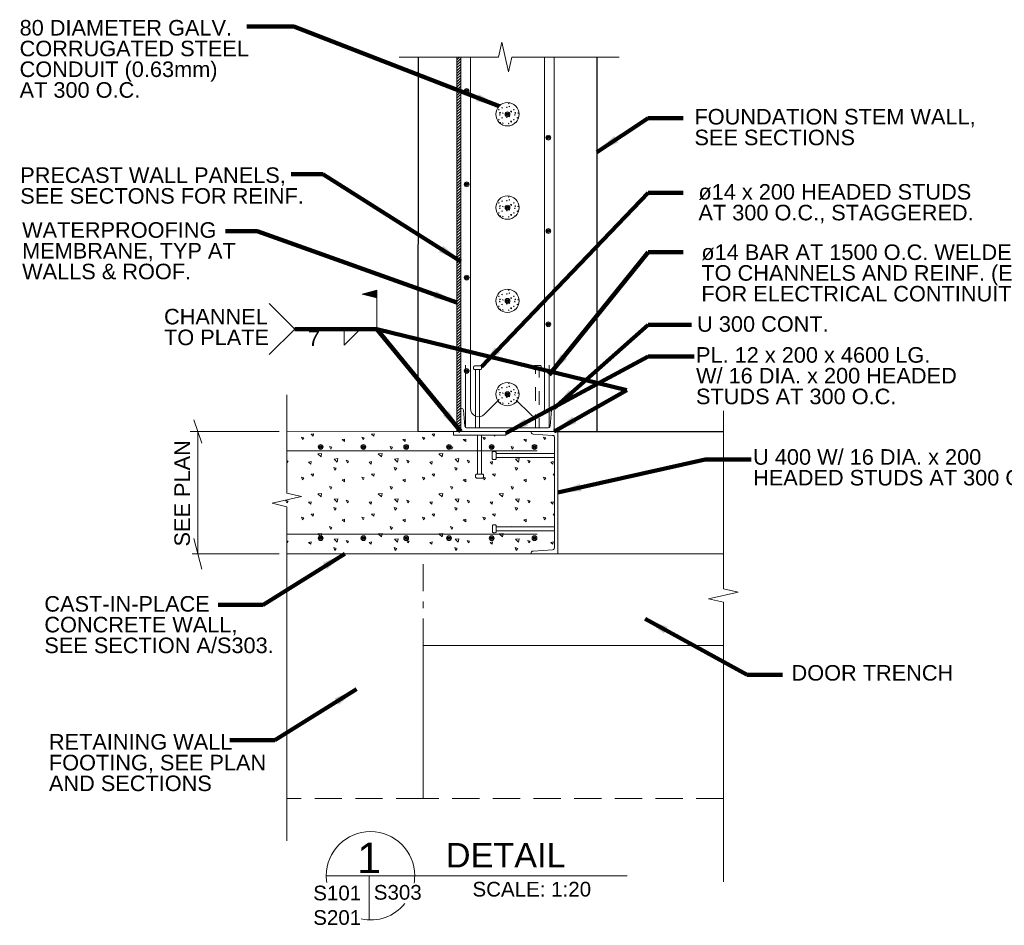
# Model space of a CAD drawing. Header units: inches. Extents: x 190401 to 201534, y 382357 to 388963.
# Tile 1 of 5: x 191007 to 194224, y 382357 to 385315. Entities that reach past the tile are written whole.
import ezdxf

# ---------------------------------------------------------------- set-up
doc = ezdxf.new("R2010")
doc.units = ezdxf.units.IN
doc.header["$MEASUREMENT"] = 0
for name, pattern in [('DGN2', [88.5616, 44.2808, -44.2808]), ('DGN3', [132.8424, 88.5616, -44.2808]), ('DGN7', [177.1232, 88.5616, -33.2106, 22.1404, -33.2106])]:
    doc.linetypes.add(name, pattern=pattern)
for name, color, linetype, lineweight in [('G-ANN-TTLB', 7, 'Continuous', 0), ('G-ANNO-DIM', 1, 'Continuous', 0), ('G-ANNO-PATT', 9, 'Continuous', 0), ('G-ANNO-TEXT', 7, 'Continuous', 0), ('Level 1', 7, 'Continuous', 0), ('S-REIN-RBAR', 5, 'Continuous', 13), ('S-WALL-LOAD', 3, 'Continuous', 13)]:
    doc.layers.add(name, color=color, linetype=linetype, lineweight=lineweight)
for name, color, linetype, lineweight, true_color in [('S-FNDN-FTNG', 7, 'Continuous', 13, 0x5a4800), ('S-FNDN-PEDS', 7, 'Continuous', 30, 0x5a4800), ('S-FSTN-MISC', 7, 'Continuous', 13, 0xe10000)]:
    doc.layers.add(name, color=color, linetype=linetype, lineweight=lineweight, true_color=true_color)
doc.styles.add("3 4 1'-0", font='arial.ttf', dxfattribs={"height": 50.8})
doc.styles.get("Standard").update_dxf_attribs({"font": 'ARCHSTYL.shx', "width": 0.75, "height": 50.8})
doc.styles.add('SUBTITLE 4.7625', font='romans.shx', dxfattribs={"width": 0.8, "height": 4762.5})
doc.styles.add('TITLE20', font='simplex.shx', dxfattribs={"height": 127000})
doc.dimstyles.new('1 20', dxfattribs={"dimtxt": 50.8, "dimasz": 76.2, "dimexe": 25.4, "dimexo": 25.4, "dimgap": 25.4, "dimtad": 1, "dimdec": 0, "dimzin": 11, "dimdsep": 46, "dimtxsty": "3 4 1'-0", "dimblk1": 'OBLIQUE', "dimblk2": 'OBLIQUE', "dimsah": 1, "dimcen": 0, "dimadec": 4, "dimazin": 3, "dimtfac": 1, "dimtdec": 0, "dimtix": 1, "dimtofl": 0, "dimtmove": 0, "dimatfit": 3, "dimfxl": 1, "dimtolj": 1, "dimtzin": 0, "dimarcsym": 0})

# ---------------------------------------------------------------- blocks, each defined once
blk = doc.blocks.new('REINFDOT1')
for radius in [0.0794, 0.0476, 0.0159]:
    blk.add_circle((0, 0), radius)
blk = doc.blocks.new('REINF. DOT28')
at = {"layer": 'S-REIN-RBAR', "extrusion": (0, 0, -1), "xscale": 100, "yscale": 100, "zscale": -100, "rotation": 270}
blk.add_blockref('REINFDOT1', (-927.9, -624.6), dxfattribs=at)
blk = doc.blocks.new('REINF. DOT29')
at = {"layer": 'S-REIN-RBAR', "xscale": 100, "yscale": 100, "zscale": 100, "rotation": 270}
blk.add_blockref('REINFDOT1', (-927.9, -624.6), dxfattribs=at)
blk = doc.blocks.new('REINF. DOT30')
at = {"layer": 'S-REIN-RBAR', "extrusion": (0, 0, -1), "xscale": 100, "yscale": 100, "zscale": -100, "rotation": 270}
blk.add_blockref('REINFDOT1', (-927.9, -624.6), dxfattribs=at)
blk = doc.blocks.new('_Oblique')
at = {"color": 0, "linetype": 'ByBlock', "lineweight": -2}
blk.add_line((-0.5, -0.5), (0.5, 0.5), dxfattribs=at)
blk = doc.blocks.new('REINF. DOT31')
at = {"layer": 'S-REIN-RBAR', "extrusion": (0, 0, -1), "xscale": 100, "yscale": 100, "zscale": -100, "rotation": 270}
blk.add_blockref('REINFDOT1', (-927.9, -624.6), dxfattribs=at)
blk = doc.blocks.new('REINF. DOT32')
at = {"layer": 'S-REIN-RBAR', "xscale": 100, "yscale": 100, "zscale": 100, "rotation": 270}
blk.add_blockref('REINFDOT1', (-927.9, -624.6), dxfattribs=at)
blk = doc.blocks.new('field')
at = {"layer": 'Level 1'}
for p, q in [((-47.6, 114.3), (0, 127)), ((-47.6, 114.3), (0, 101.5)), ((0, 0), (0, 127))]:
    blk.add_line(p, q, dxfattribs=at)
at = {"layer": 'Level 1', "flags": 128}
for points in [[(-1, 125.7), (-43.6, 114.3), (-1, 102.8), (-1, 125.7)], [(-2, 124.4), (-39.7, 114.3), (-2, 104.2), (-2, 124.4)], [(-3, 123), (-35.8, 114.3), (-3, 105.5), (-3, 123)], [(-4.1, 121.7), (-31.9, 114.3), (-4.1, 106.8), (-4.1, 121.7)], [(-5.1, 120.4), (-27.9, 114.3), (-5.1, 108.1), (-5.1, 120.4)], [(-6.1, 119.1), (-24, 114.3), (-6.1, 109.5), (-6.1, 119.1)], [(-7.1, 110.8), (-7.1, 117.7), (-20.1, 114.3), (-7.1, 110.8)], [(-8.1, 112.1), (-8.1, 116.4), (-16.2, 114.3), (-8.1, 112.1)], [(-9.1, 113.4), (-9.1, 115.1), (-12.2, 114.3), (-9.1, 113.4)]]:
    blk.add_lwpolyline(points, dxfattribs=at)
blk = doc.blocks.new('REINF. DOT47')
at = {"layer": 'S-REIN-RBAR', "extrusion": (0, 0, -1), "xscale": 100, "yscale": 100, "zscale": -100, "rotation": 270}
blk.add_blockref('REINFDOT1', (-927.9, -624.6), dxfattribs=at)
blk = doc.blocks.new('REINF. DOT48')
at = {"layer": 'S-REIN-RBAR', "xscale": 100, "yscale": 100, "zscale": 100, "rotation": 270}
blk.add_blockref('REINFDOT1', (-927.9, -624.6), dxfattribs=at)
blk = doc.blocks.new('REINF. DOT49')
at = {"layer": 'S-REIN-RBAR', "extrusion": (0, 0, -1), "xscale": 100, "yscale": 100, "zscale": -100, "rotation": 180}
blk.add_blockref('REINFDOT1', (-624.6, 927.9), dxfattribs=at)
blk = doc.blocks.new('REINF. DOT50')
at = {"layer": 'S-REIN-RBAR', "extrusion": (0, 0, -1), "xscale": 100, "yscale": 100, "zscale": -100, "rotation": 180}
blk.add_blockref('REINFDOT1', (-624.6, 927.9), dxfattribs=at)
blk = doc.blocks.new('REINF. DOT51')
at = {"layer": 'S-REIN-RBAR', "extrusion": (0, 0, -1), "xscale": 100, "yscale": 100, "zscale": -100, "rotation": 180}
blk.add_blockref('REINFDOT1', (-624.6, 927.9), dxfattribs=at)
blk = doc.blocks.new('REINF. DOT52')
at = {"layer": 'S-REIN-RBAR', "extrusion": (0, 0, -1), "xscale": 100, "yscale": 100, "zscale": -100, "rotation": 180}
blk.add_blockref('REINFDOT1', (-624.6, 927.9), dxfattribs=at)
blk = doc.blocks.new('REINF. DOT53')
at = {"layer": 'S-REIN-RBAR', "extrusion": (0, 0, -1), "xscale": 100, "yscale": 100, "zscale": -100, "rotation": 180}
blk.add_blockref('REINFDOT1', (-624.6, 927.9), dxfattribs=at)
blk = doc.blocks.new('REINF. DOT54')
at = {"layer": 'S-REIN-RBAR', "extrusion": (0, 0, -1), "xscale": 100, "yscale": 100, "zscale": -100, "rotation": 180}
blk.add_blockref('REINFDOT1', (-624.6, 927.9), dxfattribs=at)
blk = doc.blocks.new('REINF. DOT55')
at = {"layer": 'S-REIN-RBAR', "extrusion": (0, 0, -1), "xscale": 100, "yscale": 100, "zscale": -100, "rotation": 180}
blk.add_blockref('REINFDOT1', (-624.6, 927.9), dxfattribs=at)
blk = doc.blocks.new('REINF. DOT56')
at = {"layer": 'S-REIN-RBAR', "extrusion": (0, 0, -1), "xscale": 100, "yscale": 100, "zscale": -100, "rotation": 180}
blk.add_blockref('REINFDOT1', (-624.6, 927.9), dxfattribs=at)
blk = doc.blocks.new('REINF. DOT57')
at = {"layer": 'S-REIN-RBAR', "extrusion": (0, 0, -1), "xscale": 100, "yscale": 100, "zscale": -100, "rotation": 180}
blk.add_blockref('REINFDOT1', (-624.6, 927.9), dxfattribs=at)
blk = doc.blocks.new('REINF. DOT58')
at = {"layer": 'S-REIN-RBAR', "extrusion": (0, 0, -1), "xscale": 100, "yscale": 100, "zscale": -100, "rotation": 180}
blk.add_blockref('REINFDOT1', (-624.6, 927.9), dxfattribs=at)
blk = doc.blocks.new('REINF. DOT59')
at = {"layer": 'S-REIN-RBAR', "extrusion": (0, 0, -1), "xscale": 100, "yscale": 100, "zscale": -100, "rotation": 180}
blk.add_blockref('REINFDOT1', (-624.6, 927.9), dxfattribs=at)
blk = doc.blocks.new('REINF. DOT99')
at = {"layer": 'S-REIN-RBAR', "xscale": 100, "yscale": 100, "zscale": 100}
blk.add_blockref('REINFDOT1', (624.6, -927.9), dxfattribs=at)
blk = doc.blocks.new('REINF. DOT100')
at = {"layer": 'S-REIN-RBAR', "xscale": 100, "yscale": 100, "zscale": 100}
blk.add_blockref('REINFDOT1', (624.6, -927.9), dxfattribs=at)
blk = doc.blocks.new('REINF. DOT101')
at = {"layer": 'S-REIN-RBAR', "xscale": 100, "yscale": 100, "zscale": 100}
blk.add_blockref('REINFDOT1', (624.6, -927.9), dxfattribs=at)
blk = doc.blocks.new('REINF. DOT102')
at = {"layer": 'S-REIN-RBAR', "xscale": 100, "yscale": 100, "zscale": 100}
blk.add_blockref('REINFDOT1', (624.6, -927.9), dxfattribs=at)
blk = doc.blocks.new('REINF. DOT103')
at = {"layer": 'S-REIN-RBAR', "extrusion": (0, 0, -1), "xscale": 100, "yscale": 100, "zscale": -100, "rotation": 180}
blk.add_blockref('REINFDOT1', (-624.6, 927.9), dxfattribs=at)
blk = doc.blocks.new('AnonymousCell6')
at = {"layer": 'G-ANNO-TEXT'}
for p, q in [((-101.6, 9.5, 0), (-101.6, -9.5, 0)), ((-92.1, 12.7, 0), (-98.4, 12.7, 0)), ((-88.9, 9.5, 0), (-88.9, -9.5, 0)), ((101.6, 6.3, 0), (-88.9, 6.3, 0)), ((-92.1, -12.7, 0), (-98.4, -12.7, 0))]:
    blk.add_line(p, q, dxfattribs=at)
at = {"layer": 'G-ANNO-TEXT', "extrusion": (0, 0, -1), "elevation": 0, "flags": 128}
blk.add_lwpolyline([(-101.6, 6.3), (-101.6, -6.4), (88.9, -6.4)], dxfattribs=at)
at = {"layer": 'G-ANNO-TEXT', "extrusion": (0, 0, -1)}
for centre, start, end in [((98.4, 9.5, 0), 0, 90), ((92.1, 9.5, 0), 90, 180), ((98.4, -9.5, 0), 270, 0), ((92.1, -9.5, 0), 180, 270)]:
    blk.add_arc(centre, 3.17, start, end, dxfattribs=at)
blk = doc.blocks.new('AnonymousCell7')
at = {"layer": 'G-ANNO-TEXT', "linetype": 'DGN2'}
for p, q in [((-101.9, -9.5, 0), (-101.9, 9.5, 0)), ((-92.4, 12.7, 0), (-98.7, 12.7, 0)), ((-89.2, -9.5, 0), (-89.2, 9.5, 0)), ((-92.4, -12.7, 0), (-98.7, -12.7, 0)), ((101.9, -6.4, 0), (-89.2, -6.4, 0))]:
    blk.add_line(p, q, dxfattribs=at)
at = {"layer": 'G-ANNO-TEXT', "linetype": 'DGN2', "elevation": 0, "flags": 128}
blk.add_lwpolyline([(101.9, -6.4), (101.9, 6.3), (-89.2, 6.3)], dxfattribs=at)
at = {"layer": 'G-ANNO-TEXT', "linetype": 'DGN2'}
for centre, start, end in [((-98.7, 9.5, 0), 90, 180), ((-92.4, 9.5, 0), 0, 90), ((-98.7, -9.5, 0), 180, 270), ((-92.4, -9.5, 0), 270, 0)]:
    blk.add_arc(centre, 3.17, start, end, dxfattribs=at)
blk = doc.blocks.new('AnonymousCell8')
at = {"layer": 'S-FSTN-MISC'}
for p, q in [((-6.4, 69.9, 0), (-6.4, -57.1, 0)), ((-12.7, -60.3, 0), (-12.7, -66.7, 0)), ((-9.5, -57.1, 0), (9.5, -57.1, 0)), ((12.7, -60.3, 0), (12.7, -66.7, 0)), ((-9.5, -69.8, 0), (9.5, -69.8, 0))]:
    blk.add_line(p, q, dxfattribs=at)
at = {"layer": 'S-FSTN-MISC', "extrusion": (0, 0, -1), "elevation": 0, "flags": 128}
blk.add_lwpolyline([(6.3, 69.9), (-6.4, 69.9), (-6.4, -57.1)], dxfattribs=at)
at = {"layer": 'S-FSTN-MISC', "extrusion": (0, 0, -1)}
for centre, start, end in [((9.5, -60.3, 0), 0, 90), ((-9.5, -60.3, 0), 90, 180), ((9.5, -66.7, 0), 270, 0), ((-9.5, -66.7, 0), 180, 270)]:
    blk.add_arc(centre, 3.17, start, end, dxfattribs=at)

msp = doc.modelspace()

# ---------------------------------------------------------------- hatches: boundary and pattern name
at = {"layer": 'G-ANNO-PATT'}
h = msp.add_hatch(dxfattribs=at)
h.set_pattern_fill('DGN_CONCRETE2', color=256, scale=0.25, style=0, pattern_type=2)
h.set_pattern_definition([(136.6033, (192656.3063, 385030.3587), (-98.8435, 98.13375), [2.3806, -473.7345]), (139.6026, (192654.3294, 385007.6244), (-197.687, 163.55625), [2.2713, -451.992]), (140.397, (192632.584, 385025.943), (-49.42175, 32.71125), [2.5658, -254.0094]), (82.824, (192654.3294, 385007.6244), (49.42175, 359.82375), [1.9782, -393.6558]), (82.824, (192656.3063, 385030.3587), (49.42175, 359.82375), [1.9782, -393.6558]), (90, (192632.584, 385025.943), (-49.422, 3e-15), [1.963, -30.749]), (193.9394, (192654.5765, 385009.587), (-148.26525, -32.71125), [2.037, -405.3338]), (189.3956, (192656.553, 385032.321), (-148.26525, -32.71125), [2.004, -198.3713]), (189.396, (192632.584, 385027.905), (-148.26525, -32.71125), [2.004, -198.3713]), (137.9318, (192662.731, 385013.5124), (-148.26525, 130.845), [3.6616, -728.663]), (135.206, (192626.406, 385009.26), (-49.4218, 65.4225), [3.482, -135.803]), (185.8143, (192663.2253, 385016.293), (-296.5305, -32.71125), [3.229, -642.576]), (186.295, (192626.9003, 385012.0404), (-247.10875, -32.71125), [2.9833, -295.346]), (79.921, (192662.731, 385013.5124), (49.42175, 261.69), [2.824, -561.9835]), (79.921, (192626.406, 385009.26), (49.42175, 261.69), [2.824, -561.9835]), (113.3485, (192670.6386, 385019.7276), (-49.42175, 130.845), [2.494, -246.908]), (114.9326, (192647.6575, 385027.5783), (-49.42175, 98.13375), [2.3448, -466.6057]), (114.9326, (192634.8078, 385008.6057), (-49.42175, 98.13375), [2.3448, -466.6057]), (107.9395, (192624.4292, 385035.2654), (-98.8435, 294.40125), [2.4068, -478.9534]), (58.854, (192670.639, 385019.7276), (49.42175, 65.4225), [1.911, -189.193]), (56.119, (192634.808, 385008.6057), (148.26525, 228.97875), [1.773, -352.8426]), (56.119, (192647.6575, 385027.5783), (148.26525, 228.97875), [1.773, -352.8426]), (52.932, (192624.43, 385035.265), (49.4218, 32.7112), [2.05, -79.942]), (161.689, (192635.796, 385010.078), (-49.4217, 6e-08), [2.082, -102.033]), (161.689, (192671.627, 385021.363), (-49.4217, 6e-08), [2.082, -102.033]), (161.689, (192648.646, 385029.05), (-49.4218, 32.7113), [2.082, -102.033]), (161.689, (192625.665, 385036.901), (-49.4217, 6e-08), [2.082, -102.033])])
edge = h.paths.add_edge_path()
edge.add_arc((192600.4, 385006.3), 38.1, 0, 180)
edge.add_arc((192600.4, 385006.3), 38.1, 180, 360)
h = msp.add_hatch(dxfattribs=at)
h.set_pattern_fill('DGN_CONCRETE2', color=256, scale=0.25, style=0, pattern_type=2)
h.set_pattern_definition([(136.6033, (192656.3063, 384725.5587), (-98.8435, 98.13375), [2.3806, -473.7345]), (139.6026, (192654.3294, 384702.8244), (-197.687, 163.55625), [2.2713, -451.992]), (140.397, (192632.584, 384721.143), (-49.42175, 32.71125), [2.5658, -254.0094]), (82.824, (192654.3294, 384702.8244), (49.42175, 359.82375), [1.9782, -393.6558]), (82.824, (192656.3063, 384725.5587), (49.42175, 359.82375), [1.9782, -393.6558]), (90, (192632.584, 384721.143), (-49.422, 3e-15), [1.963, -30.749]), (193.9394, (192654.5765, 384704.787), (-148.26525, -32.71125), [2.037, -405.3338]), (189.3956, (192656.553, 384727.521), (-148.26525, -32.71125), [2.004, -198.3713]), (189.396, (192632.584, 384723.105), (-148.26525, -32.71125), [2.004, -198.3713]), (137.9318, (192662.731, 384708.7124), (-148.26525, 130.845), [3.6616, -728.663]), (135.206, (192626.406, 384704.46), (-49.4218, 65.4225), [3.482, -135.803]), (185.8143, (192663.2253, 384711.493), (-296.5305, -32.71125), [3.229, -642.576]), (186.295, (192626.9003, 384707.2404), (-247.10875, -32.71125), [2.9833, -295.346]), (79.921, (192662.731, 384708.7124), (49.42175, 261.69), [2.824, -561.9835]), (79.921, (192626.406, 384704.46), (49.42175, 261.69), [2.824, -561.9835]), (113.3485, (192670.6386, 384714.9276), (-49.42175, 130.845), [2.494, -246.908]), (114.9326, (192647.6575, 384722.7783), (-49.42175, 98.13375), [2.3448, -466.6057]), (114.9326, (192634.8078, 384703.8057), (-49.42175, 98.13375), [2.3448, -466.6057]), (107.9395, (192624.4292, 384730.4654), (-98.8435, 294.40125), [2.4068, -478.9534]), (58.854, (192670.639, 384714.9276), (49.42175, 65.4225), [1.911, -189.193]), (56.119, (192634.808, 384703.8057), (148.26525, 228.97875), [1.773, -352.8426]), (56.119, (192647.6575, 384722.7783), (148.26525, 228.97875), [1.773, -352.8426]), (52.932, (192624.43, 384730.465), (49.4218, 32.7112), [2.05, -79.942]), (161.689, (192635.796, 384705.278), (-49.4217, 6e-08), [2.082, -102.033]), (161.689, (192671.627, 384716.563), (-49.4217, 6e-08), [2.082, -102.033]), (161.689, (192648.646, 384724.25), (-49.4218, 32.7113), [2.082, -102.033]), (161.689, (192625.665, 384732.101), (-49.4217, 6e-08), [2.082, -102.033])])
edge = h.paths.add_edge_path()
edge.add_arc((192600.4, 384701.5), 38.1, 0, 180)
edge.add_arc((192600.4, 384701.5), 38.1, 180, 360)
h = msp.add_hatch(dxfattribs=at)
h.set_pattern_fill('DGN_CONCRETE2', color=256, scale=0.25, style=0, pattern_type=2)
h.set_pattern_definition([(136.6033, (192656.3063, 384420.7587), (-98.8435, 98.13375), [2.3806, -473.7345]), (139.6026, (192654.3294, 384398.0244), (-197.687, 163.55625), [2.2713, -451.992]), (140.397, (192632.584, 384416.343), (-49.42175, 32.71125), [2.5658, -254.0094]), (82.824, (192654.3294, 384398.0244), (49.42175, 359.82375), [1.9782, -393.6558]), (82.824, (192656.3063, 384420.7587), (49.42175, 359.82375), [1.9782, -393.6558]), (90, (192632.584, 384416.343), (-49.422, 3e-15), [1.963, -30.749]), (193.9394, (192654.5765, 384399.987), (-148.26525, -32.71125), [2.037, -405.3338]), (189.3956, (192656.553, 384422.721), (-148.26525, -32.71125), [2.004, -198.3713]), (189.396, (192632.584, 384418.305), (-148.26525, -32.71125), [2.004, -198.3713]), (137.9318, (192662.731, 384403.9124), (-148.26525, 130.845), [3.6616, -728.663]), (135.206, (192626.406, 384399.66), (-49.4218, 65.4225), [3.482, -135.803]), (185.8143, (192663.2253, 384406.693), (-296.5305, -32.71125), [3.229, -642.576]), (186.295, (192626.9003, 384402.4404), (-247.10875, -32.71125), [2.9833, -295.346]), (79.921, (192662.731, 384403.9124), (49.42175, 261.69), [2.824, -561.9835]), (79.921, (192626.406, 384399.66), (49.42175, 261.69), [2.824, -561.9835]), (113.3485, (192670.6386, 384410.1276), (-49.42175, 130.845), [2.494, -246.908]), (114.9326, (192647.6575, 384417.9783), (-49.42175, 98.13375), [2.3448, -466.6057]), (114.9326, (192634.8078, 384399.0057), (-49.42175, 98.13375), [2.3448, -466.6057]), (107.9395, (192624.4292, 384425.6654), (-98.8435, 294.40125), [2.4068, -478.9534]), (58.854, (192670.639, 384410.1276), (49.42175, 65.4225), [1.911, -189.193]), (56.119, (192634.808, 384399.0057), (148.26525, 228.97875), [1.773, -352.8426]), (56.119, (192647.6575, 384417.9783), (148.26525, 228.97875), [1.773, -352.8426]), (52.932, (192624.43, 384425.665), (49.4218, 32.7112), [2.05, -79.942]), (161.689, (192635.796, 384400.478), (-49.4217, 6e-08), [2.082, -102.033]), (161.689, (192671.627, 384411.763), (-49.4217, 6e-08), [2.082, -102.033]), (161.689, (192648.646, 384419.45), (-49.4218, 32.7113), [2.082, -102.033]), (161.689, (192625.665, 384427.301), (-49.4217, 6e-08), [2.082, -102.033])])
edge = h.paths.add_edge_path()
edge.add_arc((192600.4, 384396.7), 38.1, 0, 180)
edge.add_arc((192600.4, 384396.7), 38.1, 180, 360)
h = msp.add_hatch(dxfattribs=at)
h.set_pattern_fill('DGN_CONCRETE2', color=256, scale=0.25, style=0, pattern_type=2)
h.set_pattern_definition([(136.6033, (192656.3063, 384115.9587), (-98.8435, 98.13375), [2.3806, -473.7345]), (139.6026, (192654.3294, 384093.2244), (-197.687, 163.55625), [2.2713, -451.992]), (140.397, (192632.584, 384111.543), (-49.42175, 32.71125), [2.5658, -254.0094]), (82.824, (192654.3294, 384093.2244), (49.42175, 359.82375), [1.9782, -393.6558]), (82.824, (192656.3063, 384115.9587), (49.42175, 359.82375), [1.9782, -393.6558]), (90, (192632.584, 384111.543), (-49.422, 3e-15), [1.963, -30.749]), (193.9394, (192654.5765, 384095.187), (-148.26525, -32.71125), [2.037, -405.3338]), (189.3956, (192656.553, 384117.921), (-148.26525, -32.71125), [2.004, -198.3713]), (189.396, (192632.584, 384113.505), (-148.26525, -32.71125), [2.004, -198.3713]), (137.9318, (192662.731, 384099.1124), (-148.26525, 130.845), [3.6616, -728.663]), (135.206, (192626.406, 384094.86), (-49.4218, 65.4225), [3.482, -135.803]), (185.8143, (192663.2253, 384101.893), (-296.5305, -32.71125), [3.229, -642.576]), (186.295, (192626.9003, 384097.6404), (-247.10875, -32.71125), [2.9833, -295.346]), (79.921, (192662.731, 384099.1124), (49.42175, 261.69), [2.824, -561.9835]), (79.921, (192626.406, 384094.86), (49.42175, 261.69), [2.824, -561.9835]), (113.3485, (192670.6386, 384105.3276), (-49.42175, 130.845), [2.494, -246.908]), (114.9326, (192647.6575, 384113.1783), (-49.42175, 98.13375), [2.3448, -466.6057]), (114.9326, (192634.8078, 384094.2057), (-49.42175, 98.13375), [2.3448, -466.6057]), (107.9395, (192624.4292, 384120.8654), (-98.8435, 294.40125), [2.4068, -478.9534]), (58.854, (192670.639, 384105.3276), (49.42175, 65.4225), [1.911, -189.193]), (56.119, (192634.808, 384094.2057), (148.26525, 228.97875), [1.773, -352.8426]), (56.119, (192647.6575, 384113.1783), (148.26525, 228.97875), [1.773, -352.8426]), (52.932, (192624.43, 384120.865), (49.4218, 32.7112), [2.05, -79.942]), (161.689, (192635.796, 384095.678), (-49.4217, 6e-08), [2.082, -102.033]), (161.689, (192671.627, 384106.963), (-49.4217, 6e-08), [2.082, -102.033]), (161.689, (192648.646, 384114.65), (-49.4218, 32.7113), [2.082, -102.033]), (161.689, (192625.665, 384122.501), (-49.4217, 6e-08), [2.082, -102.033])])
edge = h.paths.add_edge_path()
edge.add_arc((192600.4, 384091.9), 38.1, 0, 180)
edge.add_arc((192600.4, 384091.9), 38.1, 180, 360)
h = msp.add_hatch(dxfattribs=at)
h.set_pattern_fill('DGN_CONCRETE4', color=256, style=0, pattern_type=2)
h.set_pattern_definition([(136.603, (192360.701, 383823.382), (-988.42, 915.915), [9.522, -1894.923]), (139.6022, (192352.793, 383732.444), (-790.736, 654.225), [9.085, -1807.952]), (140.397, (192265.813, 383805.718), (-197.684, 130.845), [10.263, -1016.028]), (82.824, (192352.793, 383732.444), (197.684, 1439.295), [7.913, -1574.623]), (82.824, (192360.701, 383823.382), (197.684, 1439.295), [7.913, -1574.623]), (90, (192265.81, 383805.72), (-197.684, 1e-14), [7.85, -122.994]), (193.9396, (192353.782, 383740.295), (-593.052, -130.845), [8.147, -1621.312]), (189.396, (192361.69, 383831.232), (-197.684, 1e-06), [8.015, -793.474]), (189.396, (192265.813, 383813.57), (-197.684, 1e-06), [8.015, -793.474]), (137.9313, (192386.4, 383755.997), (-593.052, 523.38), [14.6464, -2914.628]), (135.206, (192241.1, 383738.987), (-197.684, 261.69), [13.928, -543.207]), (185.8143, (192388.377, 383767.118), (-1186.104, -130.845), [12.916, -2570.2656]), (186.295, (192243.079, 383750.109), (-988.42, -130.845), [11.933, -1181.366]), (79.9213, (192386.4, 383755.997), (197.684, 1046.76), [11.296, -2247.933]), (79.9213, (192241.102, 383738.987), (197.684, 1046.76), [11.296, -2247.933]), (113.348, (192418.03, 383780.857), (-197.684, 392.535), [9.976, -987.629]), (114.9323, (192326.106, 383812.26), (-197.684, 392.535), [9.379, -1866.418]), (114.9323, (192274.708, 383736.37), (-197.684, 392.535), [9.379, -1866.418]), (107.9393, (192233.195, 383843.009), (-395.368, 1177.605), [9.627, -1915.811]), (58.854, (192418.03, 383780.857), (197.684, 392.535), [7.644, -756.768]), (56.1195, (192274.708, 383736.37), (593.052, 915.915), [7.092, -1411.364]), (56.1195, (192326.106, 383812.26), (593.052, 915.915), [7.092, -1411.364]), (52.932, (192233.195, 383843.01), (197.684, 130.845), [8.2, -319.765]), (161.688, (192278.66, 383742.26), (-197.684, -9e-07), [8.33, -408.128]), (161.688, (192421.98, 383787.4), (-197.684, -9e-07), [8.33, -408.128]), (161.688, (192330.06, 383818.15), (-197.684, -9e-07), [8.33, -408.128]), (161.688, (192238.137, 383849.55), (-197.684, -9e-07), [8.33, -408.128])])
edge = h.paths.add_edge_path()
edge.add_arc((192518.7, 383827.6), 3.17, 0, 90, ccw=False)
edge.add_line((192521.9, 383827.6), (192521.9, 383821.2))
edge.add_arc((192518.7, 383821.2), 3.18, -90, 0, ccw=False)
edge.add_line((192518.7, 383818), (192499.6, 383818))
edge.add_arc((192499.6, 383821.2), 3.17, 180, 270, ccw=False)
edge.add_line((192496.5, 383821.2), (192496.5, 383827.6))
edge.add_arc((192499.6, 383827.6), 3.17, 90, 180, ccw=False)
edge.add_line((192499.6, 383830.7), (192502.8, 383830.7))
edge.add_line((192502.8, 383830.7), (192502.8, 383957.7))
edge.add_line((192502.8, 383957.7), (192423.7, 383957.7))
edge.add_line((192423.7, 383957.7), (192423.7, 383970.6))
edge.add_line((192423.7, 383970.6), (192308.1, 383970.6))
edge.add_line((192308.1, 383970.6), (191879.7, 383970.7))
edge.add_line((191879.7, 383970.7), (191879.7, 383970.7))
edge.add_line((191879.7, 383970.7), (191879.7, 383850))
edge.add_line((191879.7, 383850), (191879.7, 383768.3))
edge.add_line((191879.7, 383768.3), (191927.9, 383757.4))
edge.add_line((191927.9, 383757.4), (191831.5, 383735.5))
edge.add_line((191831.5, 383735.5), (191879.7, 383724.5))
edge.add_line((191879.7, 383724.5), (191879.7, 383634.4))
edge.add_line((191879.7, 383634.4), (191879.7, 383570.9))
edge.add_line((191879.7, 383570.9), (191879.7, 383570.9))
edge.add_line((191879.7, 383570.9), (192677.4, 383570.8))
edge.add_line((192677.4, 383570.8), (192677.4, 383572))
edge.add_arc((192685, 383572), 7.62, 98.0892, 180, ccw=False)
edge.add_line((192683.9, 383579.5), (192748, 383583.9))
edge.add_arc((192746.8, 383591.4), 7.62, 279.4483, 360)
edge.add_line((192754.4, 383591.4), (192754.4, 383645.8))
edge.add_line((192754.4, 383645.8), (192563.9, 383645.8))
edge.add_line((192563.9, 383645.8), (192563.9, 383642.6))
edge.add_arc((192560.7, 383642.6), 3.17, 270, 360, ccw=False)
edge.add_line((192560.7, 383639.5), (192554.4, 383639.5))
edge.add_arc((192554.4, 383642.6), 3.18, 180, 270, ccw=False)
edge.add_line((192551.2, 383642.6), (192551.2, 383661.7))
edge.add_arc((192554.4, 383661.7), 3.18, 90, 180, ccw=False)
edge.add_line((192554.4, 383664.9), (192560.7, 383664.9))
edge.add_arc((192560.7, 383661.7), 3.17, 0, 90, ccw=False)
edge.add_line((192563.9, 383661.7), (192563.9, 383658.5))
edge.add_line((192563.9, 383658.5), (192754.4, 383658.5))
edge.add_line((192754.4, 383658.5), (192754.4, 383885.2))
edge.add_line((192754.4, 383885.2), (192563.3, 383885.2))
edge.add_line((192563.3, 383885.2), (192563.3, 383882))
edge.add_arc((192560.1, 383882), 3.17, -90, 0, ccw=False)
edge.add_line((192560.1, 383878.9), (192553.7, 383878.9))
edge.add_arc((192553.7, 383882), 3.17, 180, 270, ccw=False)
edge.add_line((192550.6, 383882), (192550.6, 383901.1))
edge.add_arc((192553.7, 383901.1), 3.17, 90, 180, ccw=False)
edge.add_line((192553.7, 383904.3), (192560.1, 383904.3))
edge.add_arc((192560.1, 383901.1), 3.17, 0, 90, ccw=False)
edge.add_line((192563.3, 383901.1), (192563.3, 383897.9))
edge.add_line((192563.3, 383897.9), (192754.4, 383897.9))
edge.add_line((192754.4, 383897.9), (192754.4, 383949.9))
edge.add_arc((192746.8, 383949.9), 7.62, 0, 80.5517)
edge.add_line((192748, 383957.4), (192683.9, 383961.8))
edge.add_arc((192685, 383969.4), 7.62, 180, 261.9108, ccw=False)
edge.add_line((192677.4, 383969.4), (192677.4, 383970.6))
edge.add_line((192677.4, 383970.6), (192594.6, 383970.6))
edge.add_line((192594.6, 383970.6), (192594.6, 383957.7))
edge.add_line((192594.6, 383957.7), (192515.5, 383957.7))
edge.add_line((192515.5, 383957.7), (192515.5, 383830.7))
edge.add_line((192515.5, 383830.7), (192518.7, 383830.7))
at = {"layer": 'G-ANNO-TEXT'}
h = msp.add_hatch(dxfattribs=at)
h.set_pattern_fill('USER', color=256, scale=6.35, angle=45, style=0, pattern_type=0)
h.set_pattern_definition([(45, (192426.51, 384107.259), (-4.490128, 4.490128), [])])
h.paths.add_polyline_path([(192448, 384046), (192448, 385193.3), (192435.3, 385193.3), (192435.3, 383970.6), (192435.5, 383970.6), (192448, 383970.6)])

# ---------------------------------------------------------------- linework, layer by layer
at = {"layer": 'G-ANN-TTLB', "color": 7, "linetype": 'Continuous', "lineweight": 13}
msp.add_line((192008.6, 382518.8, -89.4), (192991.4, 382518.8, -89.4), dxfattribs=at)
at = {"layer": 'G-ANN-TTLB', "color": 7, "linetype": 'Continuous', "lineweight": 0}
msp.add_line((192008.6, 382518.8, -89.4), (192518.1, 382518.8, -89.4), dxfattribs=at)
for start, end in [(0, 180), (180, 188.8692), (350.5695, 0), (257.8094, 321.0245)]:
    msp.add_arc((192153, 382518.8, -89.4), 144.4, start, end, dxfattribs=at)
at = {"layer": 'G-ANNO-DIM'}
for p, q in [((191576.2, 384008.6, 89.4), (191601.6, 383932.4, 89.4)), ((191854.3, 383970.5, 89.4), (191563.5, 383970.5, 89.4)), ((191588.9, 383970.5, 89.4), (191588.9, 383570.9, 89.4)), ((191601.6, 383520.8, 89.4), (191576.2, 383621, 89.4)), ((191854.3, 383570.9, 89.4), (191570.6, 383570.9, 89.4))]:
    msp.add_line(p, q, dxfattribs=at)
at = {"layer": 'G-ANNO-PATT', "linetype": 'DGN7'}
msp.add_line((192325.5, 383270.9), (192325.5, 383570.7), dxfattribs=at)
at = {"layer": 'G-ANNO-PATT', "flags": 128}
for points, elevation in [([(192638.5, 385006.3, 1), (192562.3, 385006.3, 1), (192562.3, 385006.3, 1), (192638.5, 385006.3)], -357.6), ([(192638.5, 384701.5, 1), (192562.3, 384701.5, 1), (192562.3, 384701.5, 1), (192638.5, 384701.5)], -357.6), ([(192638.5, 384396.7, 1), (192562.3, 384396.7, 1), (192562.3, 384396.7, 1), (192638.5, 384396.7)], -357.6), ([(192638.5, 384091.9, 1), (192562.3, 384091.9, 1), (192562.3, 384091.9, 1), (192638.5, 384091.9)], -357.6), ([(192518.7, 383830.7, -0.414214), (192521.9, 383827.6), (192521.9, 383821.2, -0.414214), (192518.7, 383818), (192499.6, 383818, -0.414214), (192496.5, 383821.2), (192496.5, 383827.6, -0.414214), (192499.6, 383830.7), (192502.8, 383830.7), (192502.8, 383957.7), (192423.7, 383957.7), (192423.7, 383970.6), (192308.1, 383970.6), (191879.7, 383970.7), (191879.7, 383970.7), (191879.7, 383850), (191879.7, 383768.3), (191927.9, 383757.4), (191831.5, 383735.5), (191879.7, 383724.5), (191879.7, 383634.4), (191879.7, 383570.9), (191879.7, 383570.9), (192677.4, 383570.8), (192677.4, 383572, -0.373441), (192683.9, 383579.5), (192748, 383583.9, 0.366699), (192754.4, 383591.4), (192754.4, 383645.8), (192563.9, 383645.8), (192563.9, 383642.6, -0.414214), (192560.7, 383639.5), (192554.4, 383639.5, -0.414214), (192551.2, 383642.6), (192551.2, 383661.7, -0.414214), (192554.4, 383664.9), (192560.7, 383664.9, -0.414214), (192563.9, 383661.7), (192563.9, 383658.5), (192754.4, 383658.5), (192754.4, 383885.2), (192563.3, 383885.2), (192563.3, 383882, -0.414214), (192560.1, 383878.9), (192553.7, 383878.9, -0.414214), (192550.6, 383882), (192550.6, 383901.1, -0.414214), (192553.7, 383904.3), (192560.1, 383904.3, -0.414214), (192563.3, 383901.1), (192563.3, 383897.9), (192754.4, 383897.9), (192754.4, 383949.9, 0.366699), (192748, 383957.4), (192683.9, 383961.8, -0.373441), (192677.4, 383969.4), (192677.4, 383970.6), (192594.6, 383970.6), (192594.6, 383957.7), (192515.5, 383957.7), (192515.5, 383830.7), (192518.7, 383830.7)], 105.5)]:
    msp.add_lwpolyline(points, format="xyb", dxfattribs=dict(at, elevation=elevation))
at = {"layer": 'G-ANNO-TEXT'}
for p, q in [((191905.4, 384304.9), (191822, 384388.3)), ((191905.4, 384304.9), (191822, 384221.6)), ((192066.6, 384252.5), (192120.2, 384305)), ((192066.6, 384304.9), (192066.6, 384252.5)), ((192512.2, 384184.9, 89.4), (192493.2, 384184.9, 89.4)), ((192490, 384175.3, 89.4), (192490, 384181.7, 89.4)), ((192512.2, 384172.2, 89.4), (192493.2, 384172.2, 89.4)), ((192509, 383981.7, 89.4), (192509, 384172.2, 89.4)), ((192515.4, 384175.3, 89.4), (192515.4, 384181.7, 89.4)), ((192148.5, 382518.8, 89.4), (192148.5, 382374.5, 89.4))]:
    msp.add_line(p, q, dxfattribs=at)
at = {"layer": 'G-ANNO-TEXT', "linetype": 'DGN2'}
for p, q in [((192685.4, 384176, 89.4), (192685.4, 384182.3, 89.4)), ((192688.5, 384185.5, 89.4), (192707.6, 384185.5, 89.4)), ((192710.8, 384176, 89.4), (192710.8, 384182.3, 89.4)), ((192688.5, 384172.8, 89.4), (192707.6, 384172.8, 89.4)), ((192691.7, 383981.7, 89.4), (192691.7, 384172.8, 89.4))]:
    msp.add_line(p, q, dxfattribs=at)
at = {"layer": 'G-ANNO-TEXT', "flags": 128}
for points in [[(192965.8, 385193.3), (192778.5, 385193.3), (192615.2, 385193.3), (192604.3, 385145), (192582.4, 385241.5), (192571.4, 385193.3), (192246.2, 385193.3)], [(191879.7, 384089.9), (191879.7, 383850), (191879.7, 383768.3), (191927.9, 383757.4), (191831.5, 383735.5), (191879.7, 383724.5), (191879.7, 382633.1)], [(193305.9, 384038), (193305.9, 383541.6), (193305.9, 383455.9), (193354.2, 383444.9), (193257.7, 383423), (193305.9, 383412.1), (193305.9, 382498.7)]]:
    msp.add_lwpolyline(points, dxfattribs=at)
at = {"layer": 'G-ANNO-TEXT', "elevation": 27.5, "flags": 128}
msp.add_lwpolyline([(192448, 384046), (192448, 385193.3), (192435.3, 385193.3), (192435.3, 383970.6), (192435.5, 383970.6), (192448, 383970.6), (192448, 384046)], dxfattribs=at)
at = {"layer": 'G-ANNO-TEXT', "extrusion": (0, 1.53979e-12, -1), "elevation": -89.4, "flags": 128}
msp.add_lwpolyline([(-192509, 383981.7), (-192496.3, 383981.7), (-192496.3, 384172.2)], dxfattribs=at)
at = {"layer": 'G-ANNO-TEXT', "linetype": 'DGN2', "elevation": 89.4, "flags": 128}
msp.add_lwpolyline([(192691.7, 383981.7), (192704.4, 383981.7), (192704.4, 384172.8)], dxfattribs=at)
at = {"layer": 'G-ANNO-TEXT', "extrusion": (0, 0, -1)}
for centre, start, end in [((-192493.2, 384181.7, -89.4), 0, 90), ((-192512.2, 384181.7, -89.4), 90, 180), ((-192493.2, 384175.3, -89.4), 270, 0), ((-192512.2, 384175.3, -89.4), 180, 270)]:
    msp.add_arc(centre, 3.17, start, end, dxfattribs=at)
at = {"layer": 'G-ANNO-TEXT', "linetype": 'DGN2'}
for centre, start, end in [((192688.5, 384182.3, 89.4), 90, 180), ((192707.6, 384182.3, 89.4), 0, 90), ((192688.5, 384176, 89.4), 180, 270), ((192707.6, 384176, 89.4), 270, 0)]:
    msp.add_arc(centre, 3.17, start, end, dxfattribs=at)
at = {"layer": 'Level 1', "elevation": 89.4, "flags": 128}
for points in [[(192461.1, 383988), (192456.7, 384039.4), (192456.7, 384039.4, 0.373441), (192449.2, 384046), (192449.2, 384046), (192448, 384046), (192448, 383970.6), (192752.8, 383970.6), (192752.8, 384046), (192751.6, 384046), (192751.6, 384046, 0.373441), (192744, 384039.4), (192744, 384039.4), (192739.7, 383988), (192739.7, 383988, -0.366699), (192732.1, 383981.7), (192732.1, 383981.7), (192468.6, 383981.7), (192468.6, 383981.7, -0.366699), (192461.1, 383988)], [(192748, 383583.9), (192683.9, 383579.5), (192683.9, 383579.5, 0.373441), (192677.4, 383572), (192677.4, 383572), (192677.4, 383570.8), (192765.5, 383570.8), (192765.5, 383970.6), (192677.4, 383970.6), (192677.4, 383969.3), (192677.4, 383969.4, 0.373441), (192683.9, 383961.8), (192683.9, 383961.8), (192748, 383957.4), (192748, 383957.4, -0.366699), (192754.4, 383949.9), (192754.4, 383949.9), (192754.4, 383591.4), (192754.4, 383591.4, -0.366699), (192748, 383583.9)]]:
    msp.add_lwpolyline(points, format="xyb", dxfattribs=at)
at = {"layer": 'S-FNDN-FTNG'}
for p, q in [((193305.9, 383570.7, 89.4), (191879.7, 383570.9, 89.4)), ((192325.5, 383270.9), (192325.5, 382770.9)), ((193305.9, 383270.7, 89.4), (192325.5, 383270.9, 89.4))]:
    msp.add_line(p, q, dxfattribs=at)
at = {"layer": 'S-FNDN-FTNG', "linetype": 'DGN3'}
for p, q in [((192325.5, 382770.9), (191879.7, 382770.9)), ((193305.9, 382770.7, 89.4), (192325.5, 382770.9, 89.4))]:
    msp.add_line(p, q, dxfattribs=at)
at = {"layer": 'S-FNDN-PEDS'}
for p, q in [((192308.3, 385193.3, 89.4), (192308.1, 383970.4, 91.1)), ((192892.5, 385193.3, 75.3), (192892.5, 383970.5)), ((192752.8, 383970.6), (193305.9, 383970.5))]:
    msp.add_line(p, q, dxfattribs=at)
at = {"layer": 'S-FSTN-MISC', "extrusion": (0, 0, -1), "elevation": -178.8, "flags": 128}
msp.add_lwpolyline([(-192423.7, 383970.6), (-192594.6, 383970.6), (-192594.6, 383957.7), (-192423.7, 383957.7), (-192423.7, 383970.6)], dxfattribs=at)
at = {"layer": 'S-REIN-RBAR'}
for p, q in [((192479.7, 384045.2, 89.4), (192479.7, 385193.3, 89.4)), ((192721, 384045.2, 89.4), (192721, 385193.3, 89.4)), ((192463.7, 383983.5, 89.4), (192463.7, 384186.7, 89.4)), ((192737.1, 383983.5, 89.4), (192737.1, 384186.7, 89.4)), ((192525.6, 384026.2, 0), (192571.3, 384072, 0)), ((192675.2, 384026.2, 0), (192629.4, 384072, 0)), ((192697.4, 383907, 89.4), (191879.7, 383907, 89.4)), ((192697.4, 383634.4, 89.4), (191879.7, 383634.4, 89.4))]:
    msp.add_line(p, q, dxfattribs=at)
msp.add_arc((192506.6, 384045.2, 0), 26.9, 180, 315, dxfattribs=at)
at = {"layer": 'S-REIN-RBAR', "extrusion": (0, 0, -1)}
msp.add_arc((-192694.2, 384045.2, 0), 26.9, 180, 315, dxfattribs=at)
at = {"layer": 'S-WALL-LOAD'}
for p, q in [((192448, 384046, 89.4), (192448, 385193.3, 89.4)), ((192752.8, 384046, 89.4), (192752.8, 385193.3, 89.4)), ((192765.5, 383970.6, 89.4), (191879.7, 383970.9, 89.4)), ((192752.8, 383970.6, 89.4), (191879.7, 383970.7, 89.4)), ((192765.5, 383570.8), (192765.5, 383970.6)), ((192765.5, 383570.8, 89.4), (191879.7, 383570.9, 89.4))]:
    msp.add_line(p, q, dxfattribs=at)

# ---------------------------------------------------------------- block references
at = {"color": 7, "linetype": 'Continuous', "lineweight": 0}
for name, p in [('REINF. DOT47', (191539.1, 385707, 89.4)), ('REINF. DOT102', (191975.8, 385934.2, 89.4)), ('REINF. DOT48', (193661.7, 385554.6, 89.4)), ('REINF. DOT31', (191539.1, 385402.2, 89.4)), ('REINF. DOT101', (191975.8, 385629.4, 89.4)), ('REINF. DOT29', (193661.7, 385249.8, 89.4)), ('REINF. DOT30', (191539.1, 385097.4, 89.4)), ('field', (192173.3, 384304.9)), ('REINF. DOT100', (191975.8, 385324.6, 89.4)), ('REINF. DOT32', (193661.7, 384945, 89.4)), ('REINF. DOT28', (191539.1, 384792.6, 89.4)), ('REINF. DOT99', (191975.8, 385019.8, 89.4)), ('AnonymousCell8', (192509.2, 383887.9, 178.8)), ('REINF. DOT54', (191365.6, 382991.8, 180.5)), ('REINF. DOT55', (191505.3, 382991.8, 180.5)), ('REINF. DOT56', (191645, 382991.8, 180.5)), ('REINF. DOT57', (191784.7, 382991.8, 180.5)), ('REINF. DOT58', (191924.4, 382991.8, 180.5)), ('REINF. DOT59', (192064.1, 382991.8, 180.5)), ('AnonymousCell7', (192652.5, 383891.6, 89.4)), ('AnonymousCell6', (192652.8, 383652.2, 89.4)), ('REINF. DOT53', (191365.6, 382693.8, 180.5)), ('REINF. DOT52', (191505.3, 382693.8, 180.5)), ('REINF. DOT51', (191645, 382693.8, 180.5)), ('REINF. DOT50', (191784.7, 382693.8, 180.5)), ('REINF. DOT49', (191924.4, 382693.8, 180.5)), ('REINF. DOT103', (192064.1, 382693.8, 180.5))]:
    msp.add_blockref(name, p, dxfattribs=at)

# ---------------------------------------------------------------- texts
at = {"layer": 'G-ANN-TTLB', "color": 7, "linetype": 'Continuous', "lineweight": 0, "style": 'TITLE20'}
for s, insert, char_height, attachment_point in [('{\\fArial|b0|i0|c0|p34;1}', (192148.5, 382577.3, -89.4), 100, 5), ('{\\fArial|b0|i0|c0|p34;S101\\PS201}', (192044.2, 382357.8, -89.4), 48, 8), ('{\\fArial|b0|i0|c0|p34;S303}', (192242, 382440, -89.4), 48, 8)]:
    msp.add_mtext(s, dxfattribs=dict(at, insert=insert, char_height=char_height, attachment_point=attachment_point))
at = {"layer": 'G-ANN-TTLB', "color": 7, "linetype": 'Continuous', "lineweight": 13, "insert": (192399.1, 382545.9, -89.4), "char_height": 80, "attachment_point": 7, "style": 'SUBTITLE 4.7625'}
msp.add_mtext('{\\fArial|b0|i0|c0|p34;\\W1;DETAIL}', dxfattribs=at)
at = {"layer": 'G-ANN-TTLB', "color": 7, "linetype": 'Continuous', "lineweight": 0, "insert": (192679.9, 382450.3, -89.4), "char_height": 48, "attachment_point": 8}
msp.add_mtext('{\\fArial|b0|i0|c0|p34;\\W1;SCALE: 1:20}', dxfattribs=at)
at = {"layer": 'G-ANNO-DIM', "color": 7, "linetype": 'Continuous', "insert": (191538.1, 383768, 89.4), "char_height": 50.8, "attachment_point": 5, "rotation": 90, "line_spacing_factor": 0.8, "style": "3 4 1'-0"}
msp.add_mtext('SEE PLAN', dxfattribs=at)
at = {"layer": 'G-ANNO-TEXT', "color": 7, "char_height": 50.8, "attachment_point": 1, "line_spacing_factor": 0.8, "style": "3 4 1'-0"}
for s, insert in [('80 DIAMETER GALV.\\PCORRUGATED STEEL\\PCONDUIT (0.63mm)\\PAT 300 O.C.', (191006.7, 385314.4)), ('FOUNDATION STEM WALL,\\PSEE SECTIONS', (193211.3, 385023.8)), ('PRECAST WALL PANELS,\\PSEE SECTONS FOR REINF.', (191008.8, 384832.9)), ('ø14 x 200 HEADED STUDS \\PAT 300 O.C., STAGGERED.', (193224.3, 384778.4)), ('WATERPROOFING \\PMEMBRANE, TYP AT\\PWALLS & ROOF.', (191014.9, 384653.7)), ('ø14 BAR AT 1500 O.C. WELDED\\PTO CHANNELS AND REINF. (EA. FACE)\\PFOR ELECTRICAL CONTINUITY.', (193233.9, 384581.2)), ('CHANNEL \\PTO PLATE', (191478.5, 384370.7)), ('U 300 CONT.', (193220, 384346.7)), ('7', (191948.7, 384299.9, 44.7)), ('PL. 12 x 200 x 4600 LG.\\PW/ 16 DIA. x 200 HEADED\\PSTUDS AT 300 O.C.', (193216.4, 384245.6)), ('CAST-IN-PLACE\\PCONCRETE WALL, \\PSEE SECTION A/S303.', (191087.6, 383432.4)), ('DOOR TRENCH', (193528.5, 383207.1)), ('RETAINING WALL\\PFOOTING, SEE PLAN\\PAND SECTIONS', (191102.4, 382981.7))]:
    msp.add_mtext(s, dxfattribs=dict(at, insert=insert))
at = {"layer": 'G-ANNO-TEXT', "color": 7, "insert": (193402.9, 383912.4), "char_height": 50.8, "width": 986.267, "attachment_point": 1, "line_spacing_factor": 0.8, "style": "3 4 1'-0"}
msp.add_mtext('U 400 W/ 16 DIA. x 200 HEADED STUDS AT 300 O.C.', dxfattribs=at)

# ---------------------------------------------------------------- leaders
at = {"layer": 'G-ANNO-TEXT'}
for points in [[(192573.4, 385033.2), (191903, 385292.7), (191749.3, 385292.7)], [(192892.5, 384882.7), (193059.6, 384994), (193174.7, 384994)], [(192448, 384525.8), (191997.3, 384810.6), (191893.8, 384810.6)], [(192515.4, 384181.7), (193059.6, 384749.6), (193174.7, 384749.6)], [(192435.3, 384391.4), (191782.5, 384624.9), (191679, 384624.9)], [(192737.1, 384155.1), (193059.6, 384556.4), (193174.7, 384556.4)], [(192752.8, 384046), (193059.6, 384318.4), (193202, 384318.4)], [(192448, 383970.6), (192173.3, 384304.9), (191905.4, 384304.9)], [(192752.8, 383970.6), (192989.9, 384105), (192173.3, 384304.9)], [(192594.6, 383964.1), (193059.6, 384214.6), (193210.3, 384214.6)], [(192765.5, 383770.7), (193246.1, 383879.1), (193396.8, 383879.1)], [(192068.8, 383570.9), (191802.1, 383404.3), (191655.1, 383404.3)], [(193050.8, 383357.9), (193383.4, 383174.7), (193498.6, 383174.7)], [(192107, 383128.1), (191840.4, 382961.5), (191693.4, 382961.5)]]:
    msp.add_leader(points, dimstyle='1 20', override={"dimscale": 1, "dimtxt": 50.8, "dimasz": 76.2, "dimgap": 25.4, "dimtad": 1, "dimclrd": 0, "dimlwd": 65534}, dxfattribs=at)

doc.saveas('drawing.dxf')
